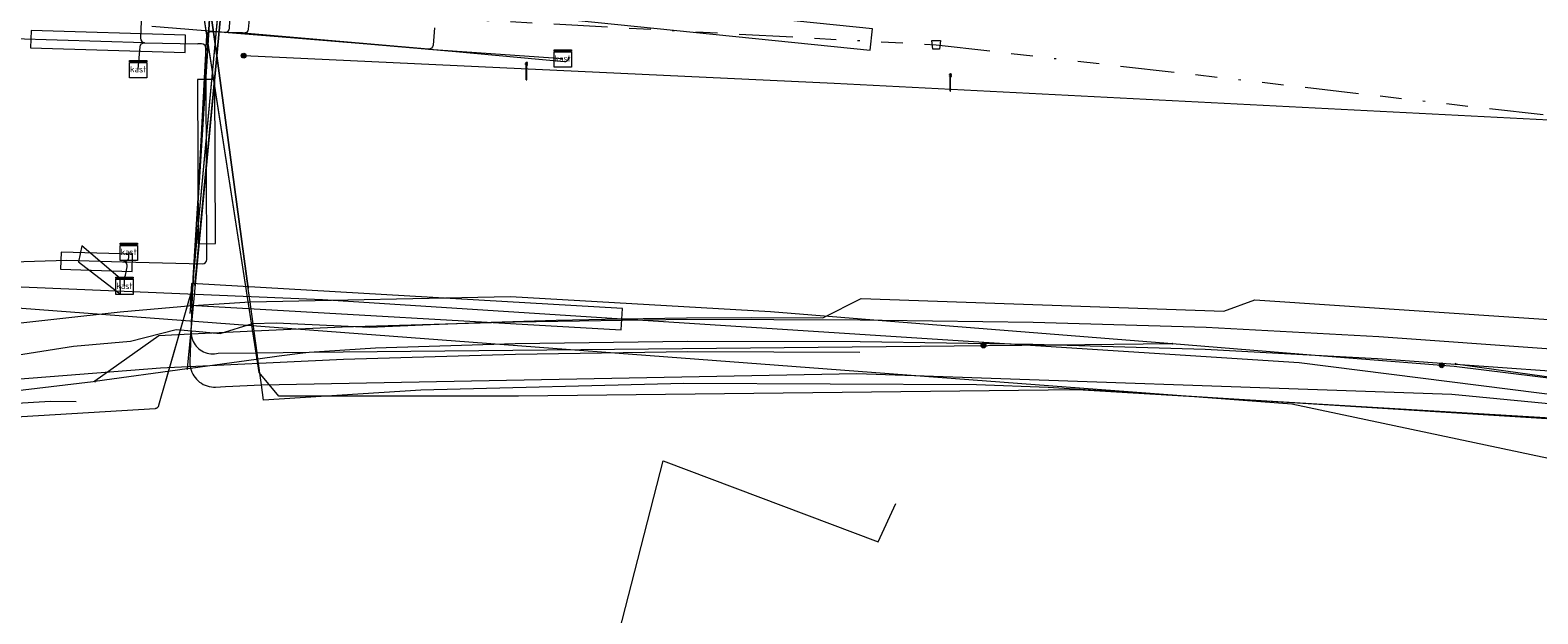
# Model space of a CAD drawing. Header units: metres. Extents: x 151922 to 154458, y 463415 to 464223.
# Tile 77 of 164: x 153020 to 153090, y 464032 to 464059. Entities that reach past the tile are written whole.
import ezdxf
from ezdxf.enums import TextEntityAlignment as Align
from ezdxf.lldxf.tags import DXFTag

# ---------------------------------------------------------------- set-up
doc = ezdxf.new("R2010")
doc.units = ezdxf.units.M
doc.linetypes.add('RI-OVERIG-SO', pattern=[17, 5, -2, 2, -2, 0, -2, 2, -2])
doc.layers.get('0').update_dxf_attribs({"lineweight": 9})
for name, color, linetype, lineweight in [('B-PV-KL-DATA-G', 90, 'KL-DATA-SO', 9), ('B-PV-KL-DATA_HULPSTUK-S', 90, 'Continuous', 9), ('B-PV-KL-DATA_KABELBED-G', 90, 'Continuous', 9), ('B-PV-KL-DATA_MANTELBUIS-G', 90, 'Continuous', 9), ('B-PV-KL-ET_HS-G', 10, 'KL-HS-SO', 9), ('B-PV-KL-ET_HS_MANTELBUIS-G', 10, 'Continuous', 9), ('B-PV-KL-ET_LS-G', 190, 'KL-LS-SO', 9), ('B-PV-KL-ET_LS-S', 190, 'Continuous', 9), ('B-PV-KL-ET_LS_HULPSTUK-S', 190, 'Continuous', 9), ('B-PV-KL-ET_LS_KABELBED-G', 190, 'Continuous', 9), ('B-PV-KL-ET_LS_MANTELBUIS-G', 190, 'Continuous', 9), ('B-PV-KL-GAS_HD-G', 30, 'KL-GAS_HD-SO', 9), ('B-PV-KL-GAS_LD-G', 50, 'KL-GAS_LD-SO', 9), ('B-PV-KL-GAS_LD_MANTELBUIS-G', 50, 'Continuous', 9), ('B-PV-RI-VRIJVERVAL-G', 210, 'RI-OVERIG-SO', 9), ('B-PV-RI-VRIJVERVAL_HULPSTUK-S', 210, 'Continuous', 9)]:
    doc.layers.add(name, color=color, linetype=linetype, lineweight=lineweight)
doc.styles.add('NLCS-ISO', font='txt')
doc.styles.get("Standard").update_dxf_attribs({"font": 'arial.ttf'})
tags = doc.linetypes.add('KL-DATA-SO', pattern='A,4,-1,[101,NLCS.SHX,S=0.5,R=0,X=0,Y=0],-1,4,-1,["D",Standard,S=1,R=0,X=-0.25,Y=-0.5],-1.5', length=12.5).pattern_tags.tags
tags[18] = DXFTag(74, 10)
tags = doc.linetypes.add('KL-GAS_HD-SO', pattern='A,4,-1,[69,NLCS.SHX,S=0.5,R=0,X=0,Y=0],-1,4,-1,["H",Standard,S=1,R=0,X=0,Y=-0.5],-2', length=13).pattern_tags.tags
tags[18] = DXFTag(74, 10)
tags = doc.linetypes.add('KL-GAS_LD-SO', pattern='A,4,-1,[69,NLCS.SHX,S=0.5,R=0,X=0,Y=0],-1,4,-1,["L",Standard,S=1,R=0,X=0.25,Y=-0.5],-2', length=13).pattern_tags.tags
tags[18] = DXFTag(74, 10)
tags = doc.linetypes.add('KL-HS-SO', pattern='A,4,-1,[103,NLCS.SHX,S=0.75,R=0,X=0,Y=0],-1,4,-1,["H",Standard,S=1,R=0,X=0,Y=-0.5],-2', length=13).pattern_tags.tags
tags[18] = DXFTag(74, 10)
tags = doc.linetypes.add('KL-LS-SO', pattern='A,4,-1,[103,NLCS.SHX,S=0.75,R=0,X=0,Y=0],-1,4,-1,["L",Standard,S=1,R=0,X=0,Y=-0.5],-2', length=13).pattern_tags.tags
tags[18] = DXFTag(74, 10)

# ---------------------------------------------------------------- blocks, each defined once
blk = doc.blocks.new('SKL-WTB_HULP_MOF-SO')
at = {"linetype": 'ByBlock', "lineweight": 18}
h = blk.add_hatch(color=0, dxfattribs=at)
h.dxf.hatch_style = 1
h.paths.add_polyline_path([(-0.5625, 0, 1), (0.5625, 0, 1)])
at = {"color": 0, "linetype": 'ByBlock', "lineweight": 18}
blk.add_circle((0, 0), 0.5625, dxfattribs=at)
at = {"color": 0, "linetype": 'ByBlock', "lineweight": 18, "style": 'NLCS-ISO', "flags": 1}
for tag, p in [('TYPE', (1.5, 0)), ('OMSCHRIJVING', (1.5, -3)), ('LABEL', (1.5, -1.5))]:
    blk.add_attdef(tag, p, '', height=1, dxfattribs=at)
blk = doc.blocks.new('SKL-WTB_HULP_OVERIG-SO')
at = {"color": 0, "linetype": 'ByBlock', "lineweight": 18}
for points in [[(-0.14, 0.14), (0.14, -0.14)], [(0.14, 0.14), (-0.14, -0.14)]]:
    blk.add_lwpolyline(points, dxfattribs=at)
at = {"color": 0, "linetype": 'ByBlock', "lineweight": 18, "style": 'NLCS-ISO', "flags": 1}
for tag, p in [('TYPE', (1.5, 0)), ('OMSCHRIJVING', (1.5, -3)), ('LABEL', (1.5, -1.5))]:
    blk.add_attdef(tag, p, '', height=1, dxfattribs=at)
blk = doc.blocks.new('SRI-HULP_AFVOER_OPVANG-SO')
at = {"color": 0, "linetype": 'ByBlock', "lineweight": 18}
blk.add_lwpolyline([(-0.75, -1), (-1, 1), (1, 1), (0.75, -1)], close=True, dxfattribs=at)
at = {"color": 0, "linetype": 'ByBlock', "lineweight": 18, "style": 'NLCS-ISO', "flags": 1}
for tag, p in [('TYPE', (1.5, 0)), ('OMSCHRIJVING', (1.5, -3)), ('LABEL', (1.5, -1.5))]:
    blk.add_attdef(tag, p, '', height=1, dxfattribs=at)
blk = doc.blocks.new('SKL-WTB_HULP_KAST-SO')
at = {"color": 0, "linetype": 'ByBlock', "lineweight": 18}
for points in [[(-2, 2), (2, 2), (2, 1.68), (-2, 1.68)], [(-2, 1.52), (2, 1.52), (2, -2), (-2, -2)]]:
    blk.add_lwpolyline(points, close=True, dxfattribs=at)
at = {"color": 0, "linetype": 'ByBlock', "lineweight": 18, "style": 'NLCS-ISO'}
blk.add_text('kast', height=1.5, dxfattribs=at).set_placement((0, 0), align=Align.MIDDLE_CENTER)
at = {"color": 0, "linetype": 'ByBlock', "lineweight": 18, "style": 'NLCS-ISO', "flags": 1}
for tag, p in [('TYPE', (2.5, 0)), ('OMSCHRIJVING', (2.5, -3)), ('LABEL', (2.5, -1.5))]:
    blk.add_attdef(tag, p, '', height=1, dxfattribs=at)
blk = doc.blocks.new('SKL-ET_LS_MAST-SO')
for p, q in [((-0.05, 2.07), (0.05, 2.07)), ((-0.05, -2), (0.05, -2))]:
    blk.add_line(p, q)
for points in [[(-0.18, 1.76), (-0.22, 1.76), (-0.22, 1.84), (-0.18, 1.84), (-0.18, 1.79)], [(-0.18, 1.49), (-0.22, 1.49), (-0.22, 1.57), (-0.18, 1.57), (-0.18, 1.52)], [(-0.18, 1.79), (-0.05, 1.79)], [(-0.18, 1.76), (-0.05, 1.76)], [(-0.18, 1.52), (-0.05, 1.52)], [(-0.18, 1.49), (-0.05, 1.49)], [(-0.05, -2), (-0.05, 2.07)], [(0.05, -2), (0.05, 2.07)], [(0.18, 1.92), (0.05, 1.92)], [(0.18, 1.89), (0.05, 1.89)], [(0.18, 1.66), (0.05, 1.66)], [(0.18, 1.63), (0.05, 1.63)], [(0.18, 1.39), (0.05, 1.39)], [(0.18, 1.36), (0.05, 1.36)], [(0.18, 1.89), (0.22, 1.89), (0.22, 1.97), (0.18, 1.97), (0.18, 1.92)], [(0.18, 1.63), (0.22, 1.63), (0.22, 1.71), (0.18, 1.71), (0.18, 1.66)], [(0.18, 1.36), (0.22, 1.36), (0.22, 1.44), (0.18, 1.44), (0.18, 1.39)]]:
    blk.add_lwpolyline(points)

msp = doc.modelspace()

# ---------------------------------------------------------------- linework, layer by layer
at = {"layer": 'B-PV-KL-DATA-G', "ltscale": 0.5, "flags": 128}
for points in [[(153025.517, 464059.437), (153029.136, 464059.149), (153031.193, 464058.986), (153035.314, 464058.638), (153039.431, 464058.29), (153044.617, 464057.798)], [(153044.617, 464057.798), (153044.634, 464057.797), (153044.652, 464057.798), (153044.669, 464057.8), (153044.686, 464057.804), (153044.703, 464057.809), (153044.719, 464057.816), (153044.735, 464057.824), (153044.75, 464057.833), (153044.763, 464057.843), (153044.776, 464057.855), (153044.788, 464057.868), (153044.799, 464057.882), (153044.808, 464057.896), (153044.817, 464057.912), (153044.823, 464057.928), (153044.829, 464057.945), (153044.833, 464057.962), (153044.835, 464057.979)]]:
    msp.add_lwpolyline(points, dxfattribs=at)
at = {"layer": 'B-PV-KL-DATA_KABELBED-G', "ltscale": 0.5, "flags": 128}
for points in [[(153258.7, 464006.2), (153253.1, 464006.5), (153245.6, 464008.5), (153205.5, 464017), (153174.9, 464023.6), (153157.5, 464027.8), (153147.3, 464028.1), (153139.7, 464029.5), (153128.6, 464031.8), (153114.3, 464035.2), (153112.1, 464035.8), (153108.7, 464036.7), (153103.5, 464040.5), (153068.4, 464042.6), (153042.5, 464042.3), (153031.4, 464042.3), (153030.5, 464043.4), (153022.479, 464095.079), (153022.438, 464095.638), (153022.331, 464097.117)], [(153022.806, 464095.288), (153023.795, 464092.669), (153023.821, 464092.591), (153023.841, 464092.512), (153023.855, 464092.431), (153028.225, 464060.268), (153028.524, 464058.067), (153029.989, 464047.286)], [(153129.007, 464031.71), (153114.423, 464035.181), (153114.248, 464035.223), (153112.157, 464035.61), (153108.713, 464036.751), (153103.424, 464040.412), (153067.042, 464042.703), (153063.729, 464042.821), (153050.162, 464042.88), (153037.981, 464042.571), (153030.691, 464042.111), (153030.594, 464042.824), (153030.431, 464044.028), (153030.393, 464044.311), (153030.258, 464045.304), (153030.072, 464046.678), (153029.989, 464047.286), (153028.524, 464058.066), (153028.225, 464060.266), (153024.397, 464088.43), (153024.303, 464089.125), (153024.27, 464089.363), (153024.262, 464089.425)], [(153027.337, 464045.296), (153027.337, 464045.297), (153027.351, 464045.661), (153027.384, 464046.494), (153027.434, 464047.766), (153027.561, 464049.769), (153028.225, 464060.266), (153029.253, 464076.523), (153029.705, 464083.663), (153029.85, 464085.964)], [(153029.277, 464076.916), (153029.253, 464076.523), (153028.225, 464060.268), (153027.561, 464049.769), (153027.434, 464047.766)], [(153030.137, 464075.135), (153028.524, 464058.066), (153027.646, 464048.776), (153027.43, 464046.497), (153027.351, 464045.661), (153027.304, 464045.166), (153027.154, 464043.576), (153027.154, 464043.576)], [(153027.519, 464047.43), (153028.524, 464058.067), (153030.137, 464075.134)], [(153002.799, 464043.857), (153024.053, 464046.2), (153027.384, 464046.494), (153027.43, 464046.497), (153030.072, 464046.678), (153042.133, 464046.925), (153054.176, 464046.229), (153059.357, 464045.813), (153072.799, 464044.734)], [(153090.357, 464044.476), (153082.373, 464045.043), (153074.363, 464045.479), (153066.351, 464045.71), (153059.357, 464045.813), (153058.339, 464045.828), (153050.337, 464045.852), (153042.33, 464045.736), (153034.338, 464045.495), (153030.258, 464045.304), (153027.341, 464045.168), (153027.332, 464045.167), (153027.304, 464045.166), (153025.846, 464045.098), (153022.88, 464042.989), (153022.88, 464042.989)], [(153027.337, 464045.296), (153027.337, 464045.293), (153027.332, 464045.167), (153027.284, 464043.902), (153027.284, 464043.825), (153027.288, 464043.749), (153027.298, 464043.673), (153027.313, 464043.598), (153027.34, 464043.503), (153027.374, 464043.411), (153027.417, 464043.322), (153027.467, 464043.237), (153027.525, 464043.157), (153027.589, 464043.082), (153027.659, 464043.013), (153027.735, 464042.951), (153027.816, 464042.895), (153027.902, 464042.846), (153027.992, 464042.805), (153028.085, 464042.772), (153028.18, 464042.748), (153028.277, 464042.731), (153028.375, 464042.723), (153028.474, 464042.724), (153028.93, 464042.746), (153030.594, 464042.824), (153058.178, 464043.343), (153085.75, 464042.39), (153098.892, 464041.125)], [(153027.337, 464045.297), (153027.337, 464045.296), (153027.337, 464045.293), (153027.337, 464045.23), (153027.341, 464045.168), (153027.353, 464045.082), (153027.373, 464044.997), (153027.4, 464044.915), (153027.434, 464044.835), (153027.474, 464044.758), (153027.521, 464044.685), (153027.574, 464044.616), (153027.633, 464044.553), (153027.698, 464044.494), (153027.766, 464044.441), (153027.84, 464044.395), (153027.917, 464044.355), (153027.997, 464044.322), (153028.08, 464044.295), (153028.164, 464044.276), (153028.251, 464044.265), (153028.337, 464044.261), (153028.424, 464044.264), (153028.51, 464044.275), (153028.595, 464044.293), (153030.393, 464044.311), (153032.816, 464044.335), (153067.399, 464044.68), (153072.799, 464044.734)], [(153027.153, 464043.576), (153027.154, 464043.576), (153027.313, 464043.598), (153030.346, 464044.016), (153030.431, 464044.028), (153031.427, 464044.165), (153032.517, 464044.315), (153032.816, 464044.335), (153035.882, 464044.541), (153042.352, 464044.737), (153050.343, 464044.851), (153058.33, 464044.829), (153066.329, 464044.711), (153067.399, 464044.68), (153074.322, 464044.48), (153079.423, 464044.202), (153082.31, 464044.045), (153085.923, 464043.788)], [(153072.799, 464044.734), (153079.423, 464044.202), (153085.854, 464043.686), (153092.24, 464042.902), (153092.248, 464042.901), (153148.746, 464034.802), (153152.016, 464034.158), (153155.655, 464033.439)], [(153155.671, 464034.164), (153152.016, 464034.158), (153151.701, 464034.158), (153145.27, 464035.287), (153127.974, 464038.003), (153109.428, 464040.639), (153099.699, 464041.856), (153092.248, 464042.901), (153085.923, 464043.788)], [(153085.923, 464043.788), (153090.28, 464043.479), (153098.25, 464042.817), (153106.549, 464041.94), (153108.174, 464041.786), (153111.721, 464041.218), (153117.328, 464040.512), (153121.672, 464039.902), (153143.841, 464036.368), (153155.122, 464034.267)], [(153022.879, 464042.989), (153022.88, 464042.989), (153027.153, 464043.576)], [(153012.673, 464041.773), (153022.802, 464042.979), (153022.879, 464042.989)]]:
    msp.add_lwpolyline(points, dxfattribs=at)
at = {"layer": 'B-PV-KL-DATA_MANTELBUIS-G', "ltscale": 0.5, "flags": 128}
for points in [[(153022.479, 464095.078), (153030.472, 464043.395)], [(153022.806, 464095.288), (153023.795, 464092.669), (153023.821, 464092.591), (153023.841, 464092.512), (153023.855, 464092.431), (153028.225, 464060.268), (153028.524, 464058.067), (153029.989, 464047.286)], [(153029.277, 464076.916), (153029.253, 464076.523), (153028.225, 464060.268), (153027.561, 464049.769), (153027.434, 464047.766)], [(153027.519, 464047.43), (153028.524, 464058.067), (153030.137, 464075.134)]]:
    msp.add_lwpolyline(points, dxfattribs=at)
at = {"layer": 'B-PV-KL-ET_HS-G', "ltscale": 0.5, "flags": 128}
msp.add_lwpolyline([(154217.325, 463594.831), (154199.464, 463607.851), (154174.772, 463625.744), (154138.46, 463650.947), (154122.54, 463662.087), (154086.172, 463686.18), (154063.405, 463701.058), (154020.381, 463727.137), (154000, 463739.029), (153979.421, 463750), (153959.461, 463760.149), (153937.282, 463770.929), (153921.038, 463778.193), (153909.918, 463783.29), (153863.492, 463805.295), (153845.507, 463815.329), (153833.914, 463821.923), (153804.856, 463836.765), (153777.857, 463851.011), (153726.497, 463876.685), (153698.876, 463888.515), (153630.013, 463912.221), (153545.355, 463937.298), (153500, 463949.418), (153477.115, 463955.58), (153472.948, 463954.084), (153397.664, 463972.899), (153389.981, 463974.891), (153297.059, 464000), (153230.927, 464016.101), (153191.767, 464024.924), (153127.848, 464037.602), (153078.676, 464043.845), (153033.425, 464046.759), (153000, 464048.182), (152986.263, 464048.318), (152908.209, 464046.578), (152854.809, 464040.024), (152781.287, 464027.888), (152749.862, 464020.685), (152720.796, 464013.331), (152657.499, 463993.718), (152622.75, 463979.671), (152593.461, 463966.988), (152549.878, 463945.752), (152535.25, 463937.536), (152520.495, 463929.673), (152449.971, 463971.21), (152420.496, 463991.538), (152405.025, 464000), (152387.805, 464009.876), (152344.535, 464035.351), (152314.733, 464052.864)], dxfattribs=at)
at = {"layer": 'B-PV-KL-ET_HS_MANTELBUIS-G', "ltscale": 0.5, "flags": 128}
msp.add_lwpolyline([(153027.299, 464046.521), (153047.267, 464045.367), (153047.325, 464046.365), (153027.357, 464047.519), (153027.299, 464046.521)], dxfattribs=at)
at = {"layer": 'B-PV-KL-ET_LS-G', "ltscale": 0.5, "flags": 128}
for points in [[(153028.064, 464059.028), (153028.066, 464059.046), (153028.069, 464059.063), (153028.074, 464059.08), (153028.08, 464059.097), (153028.088, 464059.113), (153028.097, 464059.128), (153028.107, 464059.142), (153028.119, 464059.156), (153028.132, 464059.168), (153028.145, 464059.179), (153028.16, 464059.189), (153028.176, 464059.197), (153028.192, 464059.204), (153028.209, 464059.21), (153028.226, 464059.214), (153028.244, 464059.217), (153028.261, 464059.218), (153028.279, 464059.217)], [(153028.279, 464059.217), (153031.193, 464058.986), (153035.314, 464058.66), (153039.441, 464058.289), (153044.617, 464057.798)], [(153025.849, 464041.876), (153027.436, 464047.416), (153027.54, 464049.17), (153027.958, 464057.04), (153028.064, 464059.028)], [(153107.523, 464053.816), (153091.463, 464055.027), (153057.137, 464056.783), (153029.775, 464058.075)], [(153044.617, 464057.798), (153044.634, 464057.797), (153044.652, 464057.798), (153044.669, 464057.8), (153044.686, 464057.804), (153044.703, 464057.809), (153044.719, 464057.816), (153044.735, 464057.824), (153044.75, 464057.833), (153044.763, 464057.843), (153044.776, 464057.855), (153044.788, 464057.868), (153044.799, 464057.882), (153044.808, 464057.896), (153044.817, 464057.912), (153044.823, 464057.928), (153044.829, 464057.945), (153044.833, 464057.962), (153044.835, 464057.979)], [(153005.9, 464044.945), (153006.264, 464045.102), (153007.935, 464045.674), (153009.094, 464045.986), (153010.994, 464046.311), (153012.665, 464046.427), (153018.848, 464046.638), (153019.008, 464041.955), (153020.825, 464042.066)], [(153011.504, 464040.872), (153025.669, 464041.732)], [(153020.825, 464042.066), (153022.02, 464042.058)], [(153025.669, 464041.732), (153025.686, 464041.734), (153025.704, 464041.737), (153025.721, 464041.742), (153025.737, 464041.748), (153025.753, 464041.756), (153025.768, 464041.765), (153025.782, 464041.775), (153025.795, 464041.787), (153025.807, 464041.8), (153025.818, 464041.813), (153025.828, 464041.828), (153025.836, 464041.843), (153025.843, 464041.859), (153025.849, 464041.876)], [(153038.333, 463958.881), (153041.655, 464000), (153042.788, 464014.278), (153049.208, 464039.298), (153059.167, 464035.546), (153059.99, 464037.332)]]:
    msp.add_lwpolyline(points, dxfattribs=at)
at = {"layer": 'B-PV-KL-ET_LS_KABELBED-G', "ltscale": 0.5, "flags": 128}
for points in [[(153028.91, 464059.154), (153028.986, 464059.167), (153029.051, 464059.207), (153029.097, 464059.27), (153029.115, 464059.345), (153029.97, 464077.42)], [(153039.011, 464061.353), (153038.91, 464060.358), (153058.806, 464058.323), (153058.908, 464059.318), (153039.021, 464061.352)], [(153030.054, 464060.079), (153029.987, 464059.307), (153029.965, 464059.232), (153029.916, 464059.171), (153029.848, 464059.133), (153029.77, 464059.125)], [(153025.022, 464059.679), (153024.999, 464058.88), (153025.011, 464058.803), (153025.053, 464058.737), (153025.116, 464058.692), (153025.193, 464058.674)], [(153028.91, 464059.154), (153028.262, 464059.174), (153028.187, 464059.162), (153028.122, 464059.123), (153028.076, 464059.063), (153028.056, 464058.99), (153028.028, 464058.425)], [(153029.77, 464059.125), (153029.717, 464059.129), (153028.91, 464059.154)], [(153038.621, 464059.368), (153038.552, 464058.564), (153038.53, 464058.489), (153038.481, 464058.429), (153038.413, 464058.391), (153038.335, 464058.382)], [(153025.182, 464058.675), (153019.113, 464058.853)], [(153024.89, 464057.45), (153024.977, 464058.491), (153024.997, 464058.564), (153025.043, 464058.624), (153025.108, 464058.662), (153025.182, 464058.675)], [(153025.193, 464058.674), (153027.655, 464058.623)], [(153028.028, 464058.425), (153028.012, 464058.502), (153027.969, 464058.567), (153027.903, 464058.61), (153027.826, 464058.624), (153027.655, 464058.623)], [(153038.335, 464058.382), (153029.77, 464059.125)], [(153024.164, 464048.531), (153027.861, 464048.434), (153027.94, 464048.448), (153028.006, 464048.491), (153028.051, 464048.557), (153028.067, 464048.635), (153028.031, 464056.966), (153028.028, 464058.425)], [(153038.335, 464058.382), (153044.556, 464057.945)], [(153022.123, 464048.529), (153024.061, 464047.019), (153024.059, 464047.749), (153022.275, 464049.27), (153022.123, 464048.529)], [(153024.449, 464048.984), (153024.439, 464048.722), (153024.421, 464048.646), (153024.376, 464048.584), (153024.31, 464048.543), (153024.234, 464048.53)], [(153008.313, 464038.475), (153008.235, 464038.491), (153008.169, 464038.536), (153008.127, 464038.603), (153008.113, 464038.682), (153008.412, 464048.008), (153008.428, 464048.081), (153008.47, 464048.143), (153008.533, 464048.185), (153008.606, 464048.201), (153021.585, 464048.599), (153024.164, 464048.531)], [(153024.298, 464047.905), (153024.38, 464048.289), (153024.379, 464048.376), (153024.342, 464048.455), (153024.274, 464048.51), (153024.19, 464048.531)], [(153024.059, 464047.749), (153024.103, 464047.749), (153024.17, 464047.761), (153024.228, 464047.793), (153024.273, 464047.843), (153024.298, 464047.905)], [(153024.254, 464047.41), (153024.254, 464047.71), (153024.298, 464047.905)], [(153058.326, 464044.329), (153050.346, 464044.352), (153042.364, 464044.237), (153034.397, 464043.997), (153025.917, 464043.6), (153018.43, 464043.013), (153011.594, 464042.276), (153010.883, 464042.153), (153010.18, 464041.987), (153009.489, 464041.778), (153008.812, 464041.527), (153008.724, 464041.457), (153008.688, 464041.35), (153008.599, 464039.252), (153008.582, 464039.18), (153008.54, 464039.119), (153008.479, 464039.078), (153008.407, 464039.061), (153008.125, 464039.049)]]:
    msp.add_lwpolyline(points, dxfattribs=at)
at = {"layer": 'B-PV-KL-ET_LS_MANTELBUIS-G', "ltscale": 0.5, "flags": 128}
for points in [[(153019.927, 464059.236), (153019.904, 464058.436), (153027.058, 464058.226), (153027.081, 464059.026), (153019.937, 464059.236)], [(153027.54, 464049.17), (153027.958, 464057.04)], [(153028.431, 464056.967), (153027.631, 464056.964), (153027.663, 464049.362), (153028.463, 464049.366), (153028.431, 464056.957)], [(153021.314, 464048.979), (153021.291, 464048.179), (153024.605, 464048.082), (153024.628, 464048.882), (153021.324, 464048.979)], [(153026.169, 464042.992), (153027.436, 464047.416)], [(153027.299, 464046.521), (153047.267, 464045.367), (153047.325, 464046.365), (153027.357, 464047.519), (153027.299, 464046.521)]]:
    msp.add_lwpolyline(points, dxfattribs=at)
at = {"layer": 'B-PV-KL-GAS_HD-G', "ltscale": 0.5, "flags": 128}
msp.add_lwpolyline([(152969.837, 464036.973), (152973.037, 464036.738), (152975.413, 464034.869), (152997.26, 464033.358), (153002.316, 464036.875), (153013.533, 464046.827), (153078.341, 464041.946), (153147.276, 464027.346), (153285.206, 463997.447), (153486.994, 463946.409), (153512.972, 463939.051)], dxfattribs=at)
at = {"layer": 'B-PV-KL-GAS_LD-G', "ltscale": 0.5, "flags": 128}
for points in [[(153027.303, 464046.131), (153030.259, 464077.998), (153030.179, 464079.022)], [(153027.554, 464045.307), (153028.688, 464045.208), (153030.181, 464045.668), (153031.288, 464045.703), (153035.618, 464045.492), (153038.427, 464045.62), (153041.237, 464045.726), (153044.256, 464045.818), (153047.276, 464045.884), (153050.297, 464045.927), (153053.317, 464045.946), (153056.605, 464045.934), (153058.386, 464046.828), (153075.19, 464046.236), (153076.618, 464046.759), (153101.088, 464045.133), (153101.975, 464045.04)], [(152990.493, 463996.972), (152990.927, 464001.874), (152992.087, 464007.423), (152996.354, 464023.654), (152996.759, 464024.912), (152997.257, 464026.688), (152997.806, 464028.334), (152998.771, 464030.749), (153000.096, 464033.22), (153004.534, 464038.476), (153006.358, 464039.538), (153008.23, 464040.511), (153010.147, 464041.392), (153012.104, 464042.181), (153014.096, 464042.875), (153016.655, 464043.613), (153019.255, 464044.195), (153021.884, 464044.618), (153024.533, 464044.85), (153026.652, 464045.386), (153027.554, 464045.307)]]:
    msp.add_lwpolyline(points, dxfattribs=at)
at = {"layer": 'B-PV-KL-GAS_LD_MANTELBUIS-G', "ltscale": 0.5, "flags": 128}
msp.add_lwpolyline([(153027.442, 464047.638), (153030.157, 464076.9)], dxfattribs=at)
at = {"layer": 'B-PV-RI-VRIJVERVAL-G', "ltscale": 0.5, "flags": 128}
for points in [[(153009.79, 464061.41), (153061.86, 464058.58)], [(153061.86, 464058.58), (153112.57, 464052.74)]]:
    msp.add_lwpolyline(points, dxfattribs=at)

# ---------------------------------------------------------------- block references
at = {"layer": 'B-PV-KL-DATA_HULPSTUK-S', "xscale": 0.2, "yscale": 0.2, "zscale": 0.2}
for name, p in [('SKL-WTB_HULP_OVERIG-SO', (153027.337, 464045.297)), ('SKL-WTB_HULP_OVERIG-SO', (153027.337, 464045.296)), ('SKL-WTB_HULP_OVERIG-SO', (153027.337, 464045.296)), ('SKL-WTB_HULP_MOF-SO', (153064.052, 464044.646)), ('SKL-WTB_HULP_OVERIG-SO', (153072.799, 464044.734)), ('SKL-WTB_HULP_OVERIG-SO', (153072.799, 464044.734)), ('SKL-WTB_HULP_OVERIG-SO', (153072.799, 464044.734)), ('SKL-WTB_HULP_MOF-SO', (153085.28, 464043.731)), ('SKL-WTB_HULP_OVERIG-SO', (153085.923, 464043.788)), ('SKL-WTB_HULP_OVERIG-SO', (153085.923, 464043.788)), ('SKL-WTB_HULP_OVERIG-SO', (153085.923, 464043.788)), ('SKL-WTB_HULP_OVERIG-SO', (153027.153, 464043.576)), ('SKL-WTB_HULP_OVERIG-SO', (153027.153, 464043.576)), ('SKL-WTB_HULP_OVERIG-SO', (153027.154, 464043.576)), ('SKL-WTB_HULP_OVERIG-SO', (153022.879, 464042.989)), ('SKL-WTB_HULP_OVERIG-SO', (153022.879, 464042.989)), ('SKL-WTB_HULP_OVERIG-SO', (153022.88, 464042.989))]:
    msp.add_blockref(name, p, dxfattribs=at)
at = {"layer": 'B-PV-KL-ET_LS-S', "xscale": 0.2, "yscale": 0.2, "zscale": 0.2}
for p in [(153042.88, 464057.363), (153062.518, 464056.831)]:
    msp.add_blockref('SKL-ET_LS_MAST-SO', p, dxfattribs=at)
at = {"layer": 'B-PV-KL-ET_LS_HULPSTUK-S', "xscale": 0.2, "yscale": 0.2, "zscale": 0.2}
for name, p in [('SKL-WTB_HULP_KAST-SO', (153024.89, 464057.45)), ('SKL-WTB_HULP_MOF-SO', (153029.775, 464058.075)), ('SKL-WTB_HULP_KAST-SO', (153044.556, 464057.945)), ('SKL-WTB_HULP_OVERIG-SO', (153044.835, 464057.979)), ('SKL-WTB_HULP_KAST-SO', (153024.449, 464048.984)), ('SKL-WTB_HULP_KAST-SO', (153024.254, 464047.41))]:
    msp.add_blockref(name, p, dxfattribs=at)
at = {"layer": 'B-PV-RI-VRIJVERVAL_HULPSTUK-S', "xscale": 0.2, "yscale": 0.2, "zscale": 0.2}
msp.add_blockref('SRI-HULP_AFVOER_OPVANG-SO', (153061.86, 464058.58), dxfattribs=at)

doc.saveas('drawing.dxf')
